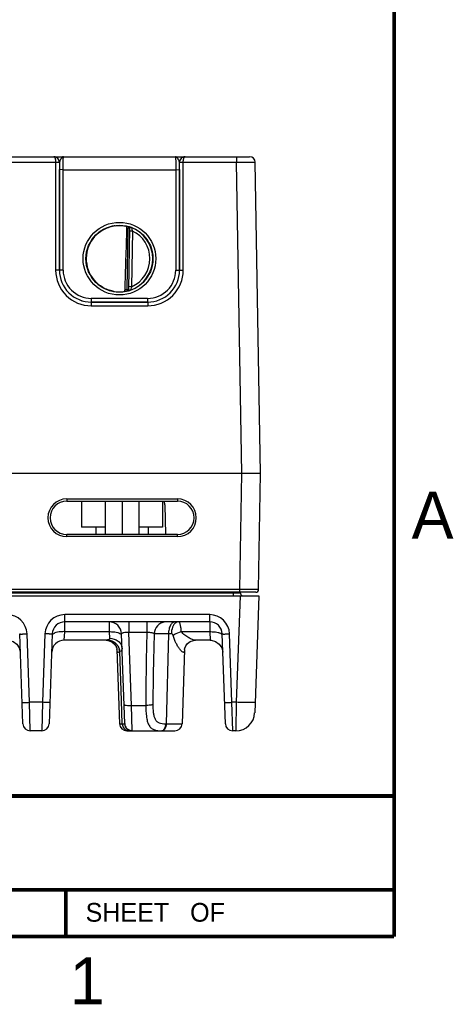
# Model space of a CAD drawing. Header units: inches. Extents: x 0 to 34, y 0 to 22.
# Tile 144 of 157: x 31.5 to 33.8, y 0.1 to 5.4. Entities that reach past the tile are written whole.
import ezdxf

# ---------------------------------------------------------------- set-up
doc = ezdxf.new("R2010")
doc.units = ezdxf.units.IN
doc.header["$LTSCALE"] = 1.87
doc.header["$MEASUREMENT"] = 0
doc.layers.get('0').update_dxf_attribs({"linetype": 'CONTINUOUS'})
doc.layers.add('02___PRT_ALL_AXES', color=7, linetype='CONTINUOUS')
doc.styles.add('TEXTSTYLE_2', font='txt')

msp = doc.modelspace()

# ---------------------------------------------------------------- linework, layer by layer
at = {"color": 7, "linetype": 'CONTINUOUS'}
for p, q in [((31.3209, 4.6296), (31.6952, 4.6296)), ((31.3307, 4.6595), (31.6853, 4.6595)), ((31.6868, 4.6594), (31.6853, 4.6595)), ((31.6855, 4.6595), (32.3856, 4.6595)), ((31.6857, 4.6595), (31.6856, 4.6595)), ((31.6871, 4.6595), (31.6857, 4.6595)), ((31.6952, 4.6296), (31.6951, 4.0541)), ((31.6952, 4.6296), (31.7152, 4.6296)), ((31.6952, 4.6296), (31.7152, 4.6295)), ((31.7152, 4.6295), (31.7151, 4.054)), ((31.7155, 4.6295), (31.7152, 4.6295)), ((32.3559, 4.6295), (32.3556, 4.6295)), ((32.3559, 4.6295), (32.3759, 4.6296)), ((32.3559, 4.6296), (32.3759, 4.6296)), ((32.3559, 4.054), (32.3559, 4.6295)), ((32.3759, 4.6296), (32.6596, 4.6296)), ((32.3759, 4.0541), (32.3759, 4.6296)), ((32.3856, 4.6595), (32.3832, 4.6595)), ((32.3857, 4.6595), (32.3842, 4.6594)), ((32.3857, 4.6595), (32.7296, 4.6595)), ((32.6596, 4.6595), (32.6596, 4.6296)), ((32.6596, 4.6296), (32.7596, 4.63)), ((32.6885, 2.9705), (32.6596, 4.6296)), ((32.7885, 2.9705), (32.7596, 4.63)), ((31.7152, 4.0541), (31.7153, 4.5903)), ((31.7353, 4.5901), (31.7153, 4.5903)), ((31.7352, 4.054), (31.7353, 4.5901)), ((31.7353, 4.5901), (32.3358, 4.5901)), ((32.3358, 4.5901), (32.3558, 4.5903)), ((32.3358, 4.5901), (32.3359, 4.054)), ((32.3558, 4.5903), (32.3559, 4.0541)), ((32.0763, 3.9516), (32.082, 4.2779)), ((32.0842, 4.2855), (32.082, 4.2779)), ((32.0899, 4.2778), (32.082, 4.2779)), ((32.0842, 4.2858), (32.0842, 4.2855)), ((32.0899, 4.2781), (32.0842, 3.9511)), ((32.1046, 4.2627), (32.0896, 4.263)), ((32.1046, 4.2627), (32.0994, 3.966)), ((31.7151, 4.054), (31.6951, 4.0541)), ((31.7152, 4.0541), (31.7151, 4.054)), ((31.7352, 4.054), (31.7152, 4.0541)), ((32.3359, 4.054), (32.3559, 4.0541)), ((32.3559, 4.0541), (32.3559, 4.054)), ((32.3559, 4.054), (32.3759, 4.0541)), ((32.0763, 3.9516), (32.0842, 3.9514)), ((32.0782, 3.9439), (32.0763, 3.9516)), ((32.0782, 3.9436), (32.0807, 3.944)), ((32.0782, 3.9439), (32.0782, 3.9436)), ((32.0842, 3.9511), (32.0846, 3.9502)), ((32.0994, 3.966), (32.0844, 3.9663)), ((32.0846, 3.9502), (32.0857, 3.9493)), ((32.1859, 3.904), (31.8852, 3.904)), ((31.8852, 3.904), (31.8852, 3.8841)), ((32.1859, 3.904), (32.1859, 3.8841)), ((31.8851, 3.8841), (32.186, 3.8841)), ((31.8851, 3.8841), (31.8851, 3.8641)), ((31.8852, 3.8841), (31.8851, 3.8841)), ((31.8851, 3.8641), (32.186, 3.8641)), ((32.1859, 3.8841), (31.8852, 3.8841)), ((32.1859, 3.8841), (32.186, 3.8841)), ((32.186, 3.8841), (32.186, 3.8641)), ((32.6886, 2.9705), (23.8666, 2.9705)), ((32.6777, 2.3511), (32.6886, 2.9705)), ((32.7777, 2.3511), (32.7885, 2.9705)), ((31.7543, 2.8342), (32.3448, 2.8342)), ((31.7543, 2.8342), (31.7543, 2.8224)), ((31.7543, 2.8224), (32.3448, 2.8224)), ((31.8335, 2.8224), (31.8335, 2.6845)), ((31.9587, 2.8224), (31.9587, 2.6845)), ((31.9595, 2.8224), (31.9595, 2.6453)), ((32.0495, 2.8224), (32.0495, 2.6453)), ((32.1395, 2.8224), (32.1395, 2.6453)), ((32.2655, 2.8224), (32.2655, 2.6845)), ((32.3448, 2.8342), (32.3448, 2.8224)), ((31.9595, 2.6845), (31.8335, 2.6845)), ((31.91, 2.6845), (31.91, 2.6453)), ((32.2655, 2.6845), (32.1395, 2.6845)), ((32.189, 2.6845), (32.189, 2.6453)), ((32.3448, 2.6453), (31.7543, 2.6453)), ((31.7543, 2.633), (31.7543, 2.6453)), ((32.3448, 2.633), (31.7543, 2.633)), ((32.3448, 2.633), (32.3448, 2.6453)), ((21.0004, 2.3168), (32.7783, 2.3168)), ((32.6419, 2.3313), (23.5326, 2.3313)), ((32.7627, 2.3363), (23.8654, 2.3363)), ((32.6777, 2.3511), (23.8664, 2.3511)), ((32.6419, 2.3313), (32.6418, 2.3363)), ((32.6419, 2.3313), (32.6419, 2.3168)), ((32.6784, 2.3168), (32.6586, 1.7495)), ((32.6777, 2.3363), (32.6777, 2.3511)), ((32.6813, 2.3313), (32.6812, 2.3366)), ((32.7783, 2.3168), (32.7566, 1.694)), ((32.5166, 2.217), (31.7442, 2.217)), ((31.7442, 2.179), (31.7442, 2.217)), ((32.5166, 2.179), (32.5166, 2.217)), ((31.7439, 2.1262), (31.7442, 2.179)), ((32.5166, 2.179), (31.7442, 2.179)), ((31.9798, 2.179), (31.9801, 2.1262)), ((32.0857, 2.179), (32.0857, 2.1214)), ((32.1818, 2.179), (32.1818, 2.1214)), ((32.5166, 2.179), (32.5168, 2.1262)), ((31.5201, 1.6355), (31.5034, 2.1144)), ((31.5555, 1.7495), (31.5428, 2.1144)), ((31.638, 2.1144), (31.6252, 1.7495)), ((31.6773, 2.1144), (31.6606, 1.6355)), ((31.7408, 2.0806), (31.7439, 2.1262)), ((31.9801, 2.1262), (31.7439, 2.1262)), ((31.9801, 2.1262), (31.9826, 2.0908)), ((32.0634, 1.6368), (32.0467, 2.1144)), ((32.1818, 2.1214), (32.0857, 2.1214)), ((32.0992, 1.7331), (32.0857, 2.1214)), ((32.297, 2.1144), (32.2842, 1.6355)), ((32.3116, 2.1144), (32.297, 2.1144)), ((32.5168, 2.1262), (32.365, 2.1262)), ((32.5168, 2.1262), (32.52, 2.0806)), ((32.5784, 2.1147), (32.5811, 2.1123)), ((32.6002, 1.6355), (32.5834, 2.1144)), ((32.6355, 1.7495), (32.6228, 2.1144)), ((31.9638, 2.0806), (31.7408, 2.0806)), ((31.9637, 2.0806), (31.9807, 2.0781)), ((31.9807, 2.0781), (31.9973, 2.0702)), ((32.52, 2.0806), (32.4413, 2.0806)), ((32.0176, 2.0466), (32.018, 2.046)), ((32.0216, 2.0349), (32.022, 2.0316)), ((32.0221, 2.0313), (32.0359, 1.6355)), ((32.0459, 1.759), (32.0371, 2.0206)), ((32.3831, 2.0313), (32.3692, 1.6355)), ((32.3831, 2.0316), (32.3831, 2.032)), ((32.3831, 2.0313), (32.3831, 2.0316)), ((31.6252, 1.7495), (31.5555, 1.7495)), ((31.5595, 1.5975), (31.5555, 1.7495)), ((31.6252, 1.7495), (31.6212, 1.5975)), ((32.0501, 1.6355), (32.0459, 1.759)), ((32.0992, 1.7331), (32.1758, 1.7331)), ((32.1027, 1.5992), (32.0992, 1.7331)), ((32.6586, 1.7495), (32.6355, 1.7495)), ((32.6395, 1.5975), (32.6355, 1.7495)), ((32.6586, 1.7495), (32.6566, 1.5975)), ((32.0359, 1.6355), (32.0501, 1.6355)), ((32.0501, 1.6355), (32.0628, 1.6355)), ((32.2811, 1.6355), (32.2842, 1.6355)), ((32.2842, 1.6355), (32.3692, 1.6355)), ((31.6212, 1.5975), (31.5595, 1.5975)), ((32.0753, 1.5975), (32.3299, 1.5975)), ((32.6566, 1.5975), (32.6395, 1.5975))]:
    msp.add_line(p, q, dxfattribs=at)
at = {"color": 7, "linetype": 'CONTINUOUS', "const_width": 0.02}
for points in [[(33.5, 0.5), (33.5, 21.5)], [(28.38, 1.25), (33.5, 1.25)], [(0.5, 0.5), (33.5, 0.5)]]:
    msp.add_lwpolyline(points, dxfattribs=at)
at = {"color": 7, "linetype": 'CONTINUOUS'}
for points in [[(31.44, 2.0806), (31.4446, 2.0804), (31.4681, 2.0744), (31.4879, 2.0603), (31.5014, 2.0401), (31.5068, 2.0164)], [(31.9973, 2.0702), (32.0096, 2.0592), (32.0174, 2.0473), (32.0211, 2.0372), (32.0214, 2.0356)], [(32.3831, 2.0312), (32.3831, 2.0322), (32.3846, 2.0391), (32.3896, 2.0507), (32.3992, 2.0631), (32.4134, 2.0735), (32.431, 2.0796), (32.4413, 2.0806)], [(32.52, 2.0806), (32.5246, 2.0804), (32.5482, 2.0744), (32.568, 2.0603), (32.5815, 2.0401), (32.5869, 2.0164)], [(32.018, 2.046), (32.0212, 2.0365), (32.0216, 2.0349)], [(32.0214, 2.0356), (32.022, 2.0319), (32.0221, 2.0313)], [(32.3831, 2.032), (32.3844, 2.0387), (32.3845, 2.0389)]]:
    msp.add_lwpolyline(points, dxfattribs=at)
at = {"color": 2, "linetype": 'CONTINUOUS', "const_width": 0.02}
for points in [[(28.38, 0.75), (33.5, 0.75)], [(31.75, 0.75), (31.75, 0.5)]]:
    msp.add_lwpolyline(points, dxfattribs=at)
at = {"color": 7, "linetype": 'CONTINUOUS'}
for centre, radius in [((32.0355, 4.1156), 0.1937), ((32.0355, 4.1155), 0.1787)]:
    msp.add_circle(centre, radius, dxfattribs=at)
for centre, radius, start, end in [((31.6853, 4.6562), 0.00327, 87.8599, 89.9826), ((31.6855, 4.6295), 0.03, 87.5291, 89.999), ((31.6855, 4.6295), 0.03, 359.9956, 87.5279), ((31.6851, 4.6295), 0.03, 359.9986, 0.2485), ((36.5085, 4.5899), 4.7932, 179.5265, 179.9953), ((32.3856, 4.6295), 0.03, 92.7602, 180.0044), ((27.8181, 4.5909), 4.5376, 359.9915, 0.4867), ((32.3859, 4.6295), 0.03, 179.7515, 180.0014), ((32.3856, 4.6295), 0.03, 90.0012, 92.7589), ((32.3857, 4.6562), 0.00327, 90.0179, 92.1395), ((32.7296, 4.6295), 0.03, 1, 90), ((32.0355, 4.1156), 0.1772, 97.5897, 260.4103), ((32.0357, 4.1147), 0.1781, 97.6098, 99.3988), ((32.0355, 4.1157), 0.1766, 74.0133, 78.9223), ((32.0355, 4.1155), 0.169, 74.0143, 76.3145), ((32.082, 4.2783), 0.00787, 359.0028, 74.0573), ((32.082, 4.2779), 0.00787, 1.6021, 74.0232), ((32.082, 4.2779), 0.00784, 359.0019, 1.612), ((32.0355, 4.1155), 0.1776, 359.9911, 68.799), ((32.3862, 4.3469), 0.2939, 192.9473, 196.6544), ((32.0355, 4.1155), 0.1626, 359.9909, 64.8568), ((32.0338, 4.1156), 0.1755, 180.0274, 181.9215), ((32.0356, 4.1155), 0.1776, 289.1913, 359.9989), ((32.0356, 4.1155), 0.1626, 293.1308, 0.0029), ((31.8851, 4.0541), 0.1899, 179.9889, 270.0019), ((31.8851, 4.054), 0.1699, 179.9848, 270.0049), ((31.8852, 4.0541), 0.17, 179.9855, 269.9982), ((31.8852, 4.0539), 0.15, 179.9812, 270.0003), ((32.1859, 4.0541), 0.17, 270.0018, 0.0145), ((32.1859, 4.0539), 0.15, 269.9997, 0.0188), ((32.186, 4.0541), 0.1899, 269.9981, 0.0111), ((32.186, 4.054), 0.1699, 269.9951, 0.0152), ((32.0358, 4.1167), 0.1784, 259.0718, 260.3997), ((32.0342, 4.1068), 0.1683, 260.3451, 277.8085), ((32.0355, 4.1154), 0.1767, 277.0182, 283.9844), ((32.0355, 4.1156), 0.169, 280.1153, 283.9841), ((32.0763, 3.9512), 0.00787, 283.9402, 358.9971), ((32.0763, 3.9516), 0.00787, 283.9738, 356.3969), ((32.0763, 3.9516), 0.00784, 356.3871, 358.9981), ((31.7543, 2.7336), 0.1006, 90.0006, 269.9994), ((31.7543, 2.7338), 0.0886, 90, 270), ((32.3448, 2.7336), 0.1006, 270.0003, 89.9997), ((32.3448, 2.7338), 0.0886, 270, 90), ((32.696, 2.3315), 0.0148, 181, 240.3333), ((32.7627, 2.3513), 0.015, 270.0001, 359), ((31.4365, 2.1107), 0.1063, 2.0026, 89.9973), ((31.7442, 2.1107), 0.1063, 90.0003, 177.9997), ((32.5166, 2.1107), 0.1063, 2.0026, 89.9973), ((31.7442, 2.1121), 0.0669, 90.0003, 177.9977), ((31.9798, 2.1121), 0.0669, 2, 90), ((32.2876, 2.1121), 0.0669, 98.0647, 177.9786), ((32.5166, 2.1121), 0.0669, 2.0112, 90), ((45.1573, 1.7252), 12.9815, 178.25135, 179.96552), ((48.4356, 1.6158), 16.2225, 178.23871, 179.57212), ((31.7408, 2.0136), 0.0669, 90, 177.64), ((31.9663, 2.0113), 0.0714, 7.5142, 16.5809), ((32.6566, 1.6975), 0.1, 270, 358), ((31.5595, 1.6369), 0.0394, 182.0082, 270.0003), ((31.6212, 1.6369), 0.0394, 269.9997, 357.9918), ((32.0752, 1.6369), 0.0394, 182, 270), ((32.0916, 1.6368), 0.0416, 181.8363, 184.9139), ((32.3299, 1.6369), 0.0394, 270, 358), ((32.6395, 1.6369), 0.0394, 182.0082, 270.0003), ((32.0864, 1.6318), 0.0344, 251.9865, 256.4113), ((32.1025, 1.6386), 0.0393, 241.0957, 247.1547)]:
    msp.add_arc(centre, radius, start, end, dxfattribs=at)
msp.add_ellipse((32.0572, 6.8728), major_axis=(0.078, 4.4688), ratio=0.01745, start_param=-2.283644, end_param=-2.189561, dxfattribs=at)
for points, knots in [([(31.6855, 4.6595), (31.6861, 4.6595), (31.6876, 4.6589), (31.6893, 4.6571), (31.691, 4.6543), (31.6924, 4.6507), (31.6936, 4.6462), (31.6948, 4.6391), (31.6952, 4.6335), (31.6952, 4.6296)], [0, 0, 0, 0, 0.058927, 0.132934, 0.228657, 0.347601, 0.48839, 0.647641, 1, 1, 1, 1]), ([(31.7152, 4.6296), (31.7151, 4.6335), (31.7136, 4.6412), (31.7072, 4.6509), (31.6978, 4.6575), (31.6904, 4.6593), (31.6868, 4.6594)], [0, 0, 0, 0, 0.256304, 0.50879, 0.756176, 1, 1, 1, 1]), ([(31.7369, 4.6595), (31.7359, 4.6595), (31.7337, 4.6589), (31.7306, 4.6569), (31.7277, 4.6537), (31.7247, 4.6497), (31.7218, 4.645), (31.719, 4.6399), (31.7166, 4.6348), (31.7155, 4.6312), (31.7155, 4.6295)], [0, 0, 0, 0, 0.078756, 0.170582, 0.281971, 0.413169, 0.5601, 0.715105, 0.866637, 1, 1, 1, 1]), ([(31.7353, 4.5901), (31.7353, 4.5946), (31.7353, 4.6035), (31.7354, 4.6164), (31.7355, 4.6265), (31.7357, 4.634), (31.7358, 4.639), (31.7359, 4.6436), (31.736, 4.6476), (31.7361, 4.6511), (31.7363, 4.654), (31.7364, 4.656), (31.7365, 4.6574), (31.7366, 4.6581), (31.7366, 4.6587), (31.7367, 4.6591), (31.7368, 4.6593), (31.7368, 4.6595), (31.7369, 4.6595)], [0, 0, 0, 0, 0.195368, 0.382973, 0.55569, 0.634386, 0.706958, 0.772718, 0.831042, 0.881376, 0.923246, 0.956259, 0.969347, 0.980118, 0.98855, 0.994633, 0.998383, 1, 1, 1, 1]), ([(32.3342, 4.6595), (32.3342, 4.6595), (32.3343, 4.6593), (32.3344, 4.6591), (32.3344, 4.6587), (32.3345, 4.6581), (32.3346, 4.6574), (32.3347, 4.656), (32.3348, 4.654), (32.335, 4.6511), (32.3351, 4.6476), (32.3352, 4.6436), (32.3353, 4.639), (32.3354, 4.634), (32.3355, 4.6265), (32.3357, 4.6164), (32.3358, 4.6035), (32.3358, 4.5946), (32.3358, 4.5901)], [0, 0, 0, 0, 0.00163, 0.005392, 0.011478, 0.019909, 0.030679, 0.043767, 0.07678, 0.118649, 0.168982, 0.227304, 0.293062, 0.365632, 0.444325, 0.617036, 0.804634, 1, 1, 1, 1]), ([(32.3556, 4.6295), (32.3555, 4.6312), (32.3545, 4.6348), (32.3521, 4.6399), (32.3493, 4.645), (32.3464, 4.6497), (32.3434, 4.6538), (32.3404, 4.6569), (32.3374, 4.659), (32.3352, 4.6595), (32.3342, 4.6595)], [0, 0, 0, 0, 0.133375, 0.284921, 0.439936, 0.58687, 0.718061, 0.829437, 0.921249, 1, 1, 1, 1]), ([(32.3842, 4.6594), (32.3805, 4.6592), (32.3731, 4.6575), (32.3638, 4.6509), (32.3574, 4.6412), (32.3559, 4.6335), (32.3559, 4.6296)], [0, 0, 0, 0, 0.243825, 0.491225, 0.743715, 1, 1, 1, 1]), ([(32.3759, 4.6296), (32.3759, 4.6335), (32.3763, 4.6391), (32.3775, 4.6462), (32.3787, 4.6507), (32.3801, 4.6543), (32.3817, 4.6571), (32.3835, 4.6589), (32.385, 4.6595), (32.3856, 4.6595)], [0, 0, 0, 0, 0.35236, 0.511612, 0.652403, 0.771347, 0.867068, 0.941073, 1, 1, 1, 1]), ([(31.8584, 4.117), (31.8585, 4.1273), (31.8604, 4.148), (31.8687, 4.1779), (31.8821, 4.206), (31.9002, 4.2313), (31.9224, 4.2531), (31.9481, 4.2707), (31.9764, 4.2835), (31.9965, 4.2887), (32.0066, 4.2904)], [0, 0, 0, 0, 0.124994, 0.249987, 0.374981, 0.49998, 0.624979, 0.749984, 0.87499, 1, 1, 1, 1]), ([(32.0121, 4.2912), (32.0174, 4.2919), (32.0366, 4.2935), (32.056, 4.2919), (32.0695, 4.289)], [0, 0, 0, 0, 0.279236, 1, 1, 1, 1]), ([(32.0755, 4.2796), (32.0755, 4.2808), (32.0752, 4.2831), (32.0739, 4.286), (32.072, 4.2881), (32.0703, 4.2888), (32.0695, 4.289)], [0, 0, 0, 0, 0.29813, 0.561485, 0.78951, 1, 1, 1, 1]), ([(32.0998, 4.2811), (32.0987, 4.2815), (32.0966, 4.2822), (32.0937, 4.2832), (32.0911, 4.2841), (32.0888, 4.2848), (32.0871, 4.2852), (32.086, 4.2855), (32.0854, 4.2856), (32.0849, 4.2857), (32.0845, 4.2858), (32.0843, 4.2858), (32.0842, 4.2859), (32.0842, 4.2858)], [0, 0, 0, 0, 0.209002, 0.401143, 0.572522, 0.719607, 0.838965, 0.887207, 0.927301, 0.958883, 0.981641, 0.995322, 1, 1, 1, 1]), ([(32.0998, 4.2811), (32.0987, 4.2814), (32.097, 4.2815), (32.0949, 4.2811), (32.0934, 4.2806), (32.092, 4.2801), (32.0908, 4.2795), (32.0899, 4.2787), (32.0899, 4.2781)], [0, 0, 0, 0, 0.296253, 0.448699, 0.596767, 0.731961, 0.846449, 1, 1, 1, 1]), ([(32.002, 3.9416), (31.9922, 3.9435), (31.973, 3.9489), (31.9459, 3.9618), (31.9214, 3.9789), (31.9001, 4), (31.8827, 4.0243), (31.8696, 4.0512), (31.8611, 4.0799), (31.8588, 4.0998), (31.8585, 4.1097)], [0, 0, 0, 0, 0.125009, 0.250015, 0.37502, 0.500019, 0.625017, 0.750011, 0.875004, 1, 1, 1, 1]), ([(32.0571, 3.94), (32.0581, 3.9402), (32.0601, 3.9407), (32.0626, 3.9426), (32.0646, 3.9455), (32.0651, 3.9479), (32.0652, 3.9492)], [0, 0, 0, 0, 0.224287, 0.456533, 0.713042, 1, 1, 1, 1]), ([(32.0807, 3.944), (32.0819, 3.9443), (32.0842, 3.9457), (32.0854, 3.9481), (32.0857, 3.9493)], [0, 0, 0, 0, 0.490097, 1, 1, 1, 1]), ([(32.0807, 3.944), (32.0826, 3.9444), (32.087, 3.9456), (32.0914, 3.9469), (32.0939, 3.9478)], [0, 0, 0, 0, 0.415281, 1, 1, 1, 1]), ([(32.0857, 3.9493), (32.0863, 3.949), (32.0876, 3.9485), (32.0902, 3.9476), (32.0925, 3.9474), (32.0939, 3.9478)], [0, 0, 0, 0, 0.226855, 0.484828, 1, 1, 1, 1]), ([(32.0994, 3.966), (32.0987, 3.9639), (32.0968, 3.9579), (32.095, 3.9518), (32.0939, 3.9478)], [0, 0, 0, 0, 0.346233, 1, 1, 1, 1]), ([(32.7885, 2.9705), (32.7884, 2.9705), (32.7877, 2.9704), (32.7852, 2.9704), (32.7797, 2.9703), (32.7706, 2.9703), (32.7526, 2.9702), (32.7314, 2.9702), (32.7111, 2.9703), (32.6983, 2.9704), (32.6918, 2.9705), (32.6886, 2.9705)], [0, 0, 0, 0, 0.004826, 0.01923, 0.076142, 0.168554, 0.292918, 0.617335, 0.804919, 0.901987, 1, 1, 1, 1]), ([(32.6813, 2.3313), (32.6813, 2.3312), (32.6809, 2.3313), (32.6804, 2.3312), (32.6794, 2.3312), (32.6775, 2.3312), (32.6742, 2.3312), (32.6694, 2.3312), (32.6635, 2.3312), (32.6542, 2.3312), (32.6469, 2.3313), (32.6419, 2.3313)], [0, 0, 0, 0, 0.004927, 0.019406, 0.043294, 0.076408, 0.168846, 0.293238, 0.444695, 0.61748, 1, 1, 1, 1]), ([(32.7777, 2.3511), (32.7777, 2.3511), (32.7777, 2.3511), (32.7776, 2.3511), (32.7774, 2.3511), (32.7772, 2.3511), (32.777, 2.3511), (32.7765, 2.351), (32.7757, 2.351), (32.7747, 2.351), (32.7733, 2.351), (32.7718, 2.351), (32.7693, 2.351), (32.7656, 2.351), (32.7606, 2.351), (32.7548, 2.351), (32.7482, 2.351), (32.741, 2.351), (32.7302, 2.351), (32.7155, 2.351), (32.697, 2.351), (32.6842, 2.3511), (32.6777, 2.3511)], [0, 0, 0, 0, 0.000309, 0.001216, 0.002722, 0.004829, 0.007536, 0.010839, 0.019232, 0.029986, 0.043077, 0.058473, 0.076137, 0.118094, 0.168544, 0.227001, 0.292904, 0.365616, 0.444439, 0.617324, 0.804913, 1, 1, 1, 1]), ([(32.3314, 2.179), (32.3268, 2.179), (32.3164, 2.1743), (32.3059, 2.1592), (32.2989, 2.1386), (32.2971, 2.1227), (32.297, 2.1144)], [0, 0, 0, 0, 0.17497, 0.400099, 0.682156, 1, 1, 1, 1]), ([(32.3365, 2.1741), (32.3284, 2.1686), (32.3157, 2.1487), (32.3119, 2.1266), (32.3116, 2.1144)], [0, 0, 0, 0, 0.44557, 1, 1, 1, 1]), ([(32.3514, 2.179), (32.3502, 2.179), (32.3449, 2.1786), (32.3398, 2.1764), (32.3365, 2.1741)], [0, 0, 0, 0, 0.240977, 1, 1, 1, 1]), ([(32.365, 2.1262), (32.3646, 2.1334), (32.3635, 2.1463), (32.3612, 2.1612), (32.3584, 2.1704), (32.3563, 2.1756), (32.3534, 2.179), (32.3514, 2.179)], [0, 0, 0, 0, 0.38432, 0.689837, 0.805392, 0.894271, 1, 1, 1, 1]), ([(31.5034, 2.1144), (31.5034, 2.1141), (31.505, 2.1142), (31.5067, 2.1138), (31.5106, 2.1139), (31.5153, 2.1138), (31.5212, 2.1139), (31.5304, 2.114), (31.5377, 2.1142), (31.5428, 2.1144)], [0, 0, 0, 0, 0.020389, 0.077486, 0.169968, 0.294095, 0.445312, 0.617961, 1, 1, 1, 1]), ([(31.6773, 2.1144), (31.6773, 2.1141), (31.6758, 2.1142), (31.674, 2.1138), (31.6702, 2.1139), (31.6654, 2.1138), (31.6595, 2.1139), (31.6503, 2.114), (31.643, 2.1142), (31.638, 2.1144)], [0, 0, 0, 0, 0.020389, 0.077486, 0.169968, 0.294095, 0.445312, 0.617961, 1, 1, 1, 1]), ([(31.6969, 2.1213), (31.6933, 2.1203), (31.6872, 2.118), (31.6816, 2.1144), (31.6797, 2.1123)], [0, 0, 0, 0, 0.57259, 1, 1, 1, 1]), ([(31.7439, 2.1262), (31.7396, 2.1264), (31.7238, 2.1263), (31.7079, 2.1246), (31.6969, 2.1213)], [0, 0, 0, 0, 0.272895, 1, 1, 1, 1]), ([(31.9801, 2.1262), (31.9844, 2.1264), (32.0002, 2.1263), (32.0161, 2.1246), (32.0271, 2.1213)], [0, 0, 0, 0, 0.272899, 1, 1, 1, 1]), ([(32.0271, 2.1213), (32.0307, 2.1203), (32.0368, 2.118), (32.0425, 2.1144), (32.0443, 2.1123)], [0, 0, 0, 0, 0.572613, 1, 1, 1, 1]), ([(32.0857, 2.1214), (32.0763, 2.1219), (32.0652, 2.122), (32.0531, 2.1192), (32.0493, 2.1179), (32.0467, 2.1158), (32.0467, 2.1144)], [0, 0, 0, 0, 0.687887, 0.806691, 0.896773, 1, 1, 1, 1]), ([(32.2208, 2.1144), (32.2205, 2.1159), (32.2162, 2.1187), (32.2082, 2.1205), (32.1959, 2.1217), (32.1868, 2.1216), (32.1818, 2.1214)], [0, 0, 0, 0, 0.110424, 0.322731, 0.63247, 1, 1, 1, 1]), ([(32.297, 2.1144), (32.2868, 2.1145), (32.2688, 2.1146), (32.2455, 2.1149), (32.2303, 2.1145), (32.2229, 2.1148), (32.2208, 2.1144)], [0, 0, 0, 0, 0.399366, 0.710569, 0.914866, 1, 1, 1, 1]), ([(32.3215, 2.1065), (32.321, 2.1088), (32.3184, 2.113), (32.3138, 2.1144), (32.3116, 2.1144)], [0, 0, 0, 0, 0.526709, 1, 1, 1, 1]), ([(32.365, 2.1262), (32.361, 2.125), (32.346, 2.1197), (32.3314, 2.1128), (32.3215, 2.1065)], [0, 0, 0, 0, 0.263549, 1, 1, 1, 1]), ([(32.3831, 2.0312), (32.383, 2.0291), (32.3827, 2.0252), (32.3817, 2.0203), (32.3798, 2.0167), (32.3762, 2.0156), (32.3724, 2.0172), (32.3662, 2.0218), (32.3579, 2.0314), (32.3478, 2.0459), (32.3337, 2.0706), (32.3253, 2.0916), (32.3215, 2.1065)], [0, 0, 0, 0, 0.0518, 0.09148, 0.119777, 0.143221, 0.172835, 0.21358, 0.32641, 0.470514, 0.634997, 1, 1, 1, 1]), ([(32.4413, 2.0806), (32.4357, 2.0806), (32.423, 2.0849), (32.4038, 2.094), (32.3831, 2.1073), (32.3701, 2.119), (32.365, 2.1262)], [0, 0, 0, 0, 0.186465, 0.431528, 0.70677, 1, 1, 1, 1]), ([(32.5168, 2.1262), (32.5211, 2.1264), (32.5369, 2.1263), (32.5529, 2.1246), (32.5639, 2.1213)], [0, 0, 0, 0, 0.272899, 1, 1, 1, 1]), ([(32.5639, 2.1213), (32.5653, 2.1209), (32.5704, 2.1192), (32.5754, 2.117), (32.5784, 2.1147)], [0, 0, 0, 0, 0.289098, 1, 1, 1, 1]), ([(32.5834, 2.1144), (32.5835, 2.1141), (32.585, 2.1142), (32.5867, 2.1138), (32.5906, 2.1139), (32.5953, 2.1138), (32.6012, 2.1139), (32.6105, 2.114), (32.6178, 2.1142), (32.6228, 2.1144)], [0, 0, 0, 0, 0.020389, 0.077486, 0.169968, 0.294095, 0.445312, 0.617961, 1, 1, 1, 1]), ([(31.9757, 2.0829), (31.9746, 2.0826), (31.9707, 2.0814), (31.9667, 2.0806), (31.9637, 2.0806)], [0, 0, 0, 0, 0.282276, 1, 1, 1, 1]), ([(31.9826, 2.0908), (31.9827, 2.0891), (31.9814, 2.0851), (31.9776, 2.0835), (31.9757, 2.0829)], [0, 0, 0, 0, 0.456024, 1, 1, 1, 1]), ([(31.9757, 2.0829), (31.9794, 2.0825), (31.9945, 2.0795), (32.0083, 2.071), (32.0164, 2.0627)], [0, 0, 0, 0, 0.244663, 1, 1, 1, 1]), ([(31.9826, 2.0908), (31.9989, 2.091), (32.0244, 2.0831), (32.0451, 2.0586), (32.0492, 2.0435), (32.0494, 2.0362)], [0, 0, 0, 0, 0.522494, 0.766899, 1, 1, 1, 1]), ([(32.0371, 2.0206), (32.0361, 2.0197), (32.0341, 2.0181), (32.0311, 2.0164), (32.0283, 2.0157), (32.0247, 2.017), (32.0225, 2.0232), (32.0222, 2.0281), (32.0221, 2.0313)], [0, 0, 0, 0, 0.152567, 0.274779, 0.369386, 0.450938, 0.661345, 1, 1, 1, 1]), ([(32.0494, 2.0362), (32.0496, 2.033), (32.0474, 2.0255), (32.0407, 2.022), (32.0371, 2.0206)], [0, 0, 0, 0, 0.46314, 1, 1, 1, 1]), ([(31.5161, 1.7495), (31.5162, 1.7492), (31.5177, 1.7493), (31.5194, 1.7489), (31.5233, 1.749), (31.528, 1.7489), (31.5339, 1.7489), (31.5432, 1.7491), (31.5505, 1.7493), (31.5555, 1.7495)], [0, 0, 0, 0, 0.020389, 0.077486, 0.169968, 0.294095, 0.445312, 0.617961, 1, 1, 1, 1]), ([(31.6646, 1.7495), (31.6646, 1.7492), (31.663, 1.7493), (31.6613, 1.7489), (31.6574, 1.749), (31.6527, 1.7489), (31.6468, 1.7489), (31.6375, 1.7491), (31.6302, 1.7493), (31.6252, 1.7495)], [0, 0, 0, 0, 0.020389, 0.077485, 0.169968, 0.294095, 0.445312, 0.61796, 1, 1, 1, 1]), ([(32.0599, 1.7372), (32.0599, 1.7367), (32.061, 1.7358), (32.0648, 1.7345), (32.0729, 1.7334), (32.0849, 1.7328), (32.0942, 1.7329), (32.0992, 1.7331)], [0, 0, 0, 0, 0.032419, 0.093366, 0.309008, 0.626514, 1, 1, 1, 1]), ([(32.1758, 1.7331), (32.1757, 1.7135), (32.1766, 1.6855), (32.183, 1.6507), (32.1905, 1.6297), (32.2024, 1.6134), (32.219, 1.6029), (32.2391, 1.5981), (32.2534, 1.5975), (32.261, 1.5975)], [0, 0, 0, 0, 0.314555, 0.450403, 0.568027, 0.670846, 0.769579, 0.876994, 1, 1, 1, 1]), ([(32.2136, 1.737), (32.2119, 1.7362), (32.2071, 1.7351), (32.1945, 1.7334), (32.1836, 1.7331), (32.1758, 1.7331)], [0, 0, 0, 0, 0.147999, 0.379667, 1, 1, 1, 1]), ([(32.2136, 1.737), (32.2135, 1.723), (32.214, 1.7026), (32.2185, 1.6769), (32.2242, 1.6605), (32.2338, 1.6474), (32.2475, 1.6393), (32.2637, 1.6358), (32.2751, 1.6354), (32.2811, 1.6355)], [0, 0, 0, 0, 0.293726, 0.427244, 0.547414, 0.655463, 0.760692, 0.87425, 1, 1, 1, 1]), ([(32.5962, 1.7495), (32.5962, 1.7492), (32.5977, 1.7493), (32.5995, 1.7489), (32.6033, 1.749), (32.6081, 1.7489), (32.614, 1.7489), (32.6232, 1.7491), (32.6305, 1.7493), (32.6355, 1.7495)], [0, 0, 0, 0, 0.020389, 0.077486, 0.169968, 0.294095, 0.445312, 0.617961, 1, 1, 1, 1]), ([(32.7585, 1.7495), (32.7585, 1.7493), (32.7576, 1.749), (32.7563, 1.7488), (32.7538, 1.7486), (32.7489, 1.7483), (32.7405, 1.7481), (32.7283, 1.748), (32.7133, 1.7481), (32.6898, 1.7485), (32.6713, 1.749), (32.6586, 1.7495)], [0, 0, 0, 0, 0.005911, 0.020689, 0.044676, 0.077779, 0.170232, 0.294319, 0.445488, 0.618082, 1, 1, 1, 1]), ([(32.0502, 1.6333), (32.0508, 1.6257), (32.0561, 1.6109), (32.0689, 1.6014), (32.0758, 1.5991)], [0, 0, 0, 0, 0.512056, 1, 1, 1, 1]), ([(32.0628, 1.6355), (32.0631, 1.6355), (32.0634, 1.6361), (32.0634, 1.6366), (32.0634, 1.6368)], [0, 0, 0, 0, 0.619253, 1, 1, 1, 1]), ([(32.0628, 1.6355), (32.0632, 1.6256), (32.0718, 1.6055), (32.0922, 1.5975), (32.102, 1.5975)], [0, 0, 0, 0, 0.50069, 1, 1, 1, 1]), ([(32.0634, 1.6368), (32.0636, 1.6302), (32.0676, 1.6169), (32.0777, 1.6074), (32.0834, 1.6042)], [0, 0, 0, 0, 0.498829, 1, 1, 1, 1]), ([(32.2811, 1.6355), (32.2809, 1.6271), (32.2789, 1.6131), (32.2697, 1.5998), (32.2642, 1.598)], [0, 0, 0, 0, 0.590444, 1, 1, 1, 1]), ([(32.2842, 1.6355), (32.2841, 1.6306), (32.283, 1.6212), (32.2789, 1.6073), (32.2707, 1.5975), (32.2649, 1.5975)], [0, 0, 0, 0, 0.326212, 0.61508, 1, 1, 1, 1]), ([(32.102, 1.5975), (32.1024, 1.5975), (32.1028, 1.5984), (32.1027, 1.599), (32.1027, 1.5992)], [0, 0, 0, 0, 0.613379, 1, 1, 1, 1])]:
    msp.add_open_spline(points, degree=3, knots=knots, dxfattribs=at)
for points in [[(32.0164, 2.0627), (32.0249, 2.0542), (32.0314, 2.0432), (32.0348, 2.0317)], [(32.0783, 1.5984), (32.0808, 1.5978), (32.0835, 1.5975), (32.0861, 1.5975)], [(32.0872, 1.6024), (32.0921, 1.6003), (32.0974, 1.5992), (32.1027, 1.5992)], [(32.2642, 1.598), (32.2632, 1.5977), (32.2621, 1.5975), (32.261, 1.5975)]]:
    msp.add_open_spline(points, degree=3, dxfattribs=at)
at = {"layer": '02___PRT_ALL_AXES', "color": 7, "linetype": 'CONTINUOUS'}
msp.add_line((32.2776, 2.8024), (32.2803, 2.6453), dxfattribs=at)
for centre, radius, start, end in [((32.2185, 2.8014), 0.0591, 1, 20.8707), ((32.2196, 2.8018), 0.0579, 18.6221, 20.8877)]:
    msp.add_arc(centre, radius, start, end, dxfattribs=at)

# ---------------------------------------------------------------- texts
at = {"color": 2, "linetype": 'CONTINUOUS', "attachment_point": 1, "line_spacing_factor": 0.9, "style": 'TEXTSTYLE_2'}
for s, insert, char_height, width in [('A', (33.5939, 2.8728), 0.25, 0.25), ('SHEET   OF', (31.8549, 0.6795), 0.1, 1), ('1', (31.7706, 0.389), 0.25, 0.25)]:
    msp.add_mtext(s, dxfattribs=dict(at, insert=insert, char_height=char_height, width=width))

doc.saveas('drawing.dxf')
